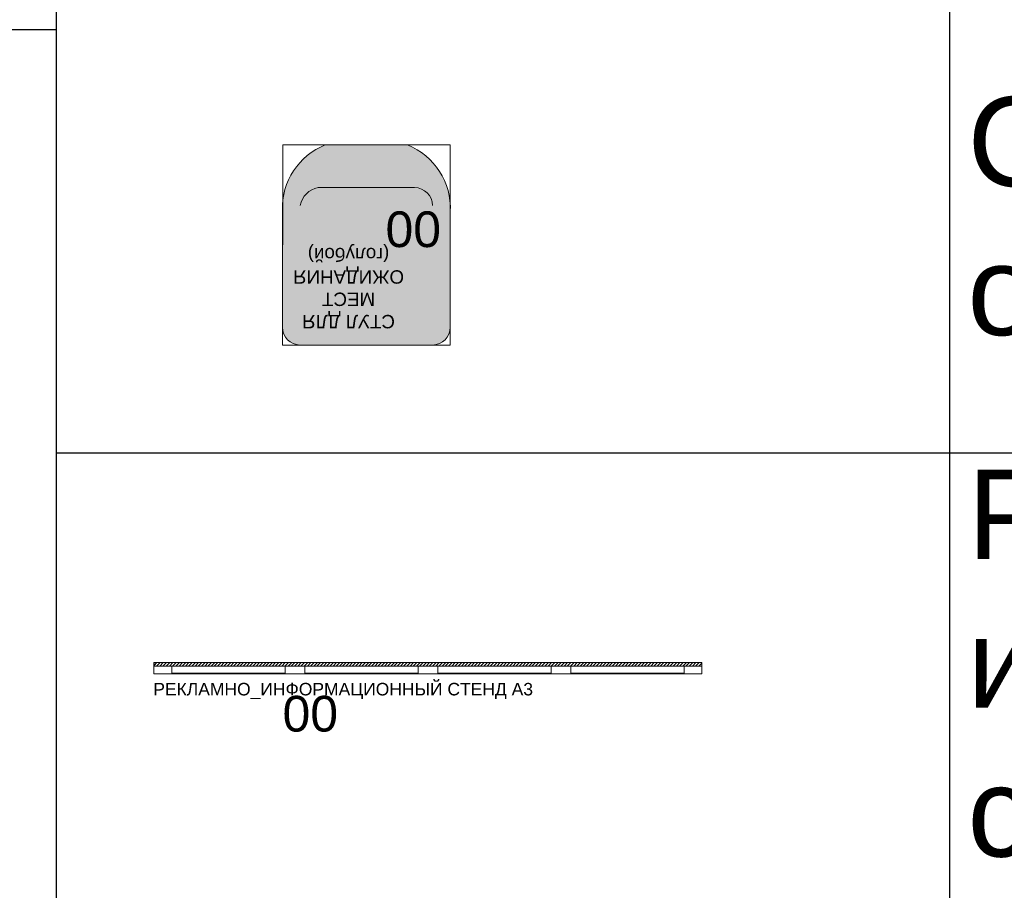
# Model space of a CAD drawing. Header units: millimetres. Extents: x -692150 to 2662533, y -92609 to 65084.
# Tile 24 of 256: x -66107 to -63351, y -50335 to -47898. Entities that reach past the tile are written whole.
import ezdxf
from ezdxf import colors
from ezdxf.entities.mleader import LeaderData, LeaderLine
from ezdxf.math import Vec2, Vec3

# ---------------------------------------------------------------- set-up
doc = ezdxf.new("R2010")
doc.units = ezdxf.units.MM
doc.layers.add('09_АР_Мебель', color=7, linetype='Continuous', lineweight=9, true_color=0x000000)
doc.layers.add('1. ПОДЛОЖКА', color=7, linetype='Continuous', lineweight=0, true_color=0x9b9292)
doc.layers.add('11_АР_Номер мебели', color=1, linetype='Continuous', lineweight=13, plot=False)
doc.layers.add('17_АР_Текст', color=235, linetype='Continuous', lineweight=0)
doc.layers.add('28_РАЗВЕРТКИ', color=7, linetype='Continuous', lineweight=0)
doc.styles.add('_ТЕКСТОВЫЙ', font='arial.ttf', dxfattribs={"width": 0.8})
doc.styles.add('HVAC_AEP', font='arial.ttf')
doc.styles.get("Standard").update_dxf_attribs({"font": 'arial.ttf'})

# ---------------------------------------------------------------- blocks, each defined once
blk = doc.blocks.new('*T215')
at = {"color": 0, "linetype": 'ByBlock', "lineweight": -2, "transparency": 16777216}
for p, q in [((0, 0), (8500, 0)), ((0, 0), (0, -27939.33333333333)), ((8500, 0), (8500, -27939.33333333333)), ((0, -469.6666666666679), (8500, -469.6666666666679)), ((4500, -469.6666666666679), (4500, -27939.33333333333)), ((0, -4969.666666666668), (8500, -4969.666666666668)), ((0, -9469.666666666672), (8500, -9469.666666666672)), ((0, -13269.66666666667), (8500, -13269.66666666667)), ((0, -16669.66666666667), (8500, -16669.66666666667)), ((0, -20469.66666666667), (8500, -20469.66666666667)), ((0, -24269.66666666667), (8500, -24269.66666666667)), ((0, -26370.40563892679), (8500, -26370.40563892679)), ((0, -27939.33333333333), (8500, -27939.33333333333))]:
    blk.add_line(p, q, dxfattribs=at)
at = {"color": 0, "lineweight": 15, "transparency": 16777216, "style": 'HVAC_AEP'}
for s, insert, char_height, width, attachment_point in [('{\\H0.83333x;\\C256;Готовые блоки (Барьеры, АРМ, Почтальоны)}', (4250, -234.8333333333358), 300, 8497, 5), ('{\\fCalibri|b0|i0|c204|p34;\\C256;Группа блоков 1200\\P\\PПо невозможности разместить стандартный барьер для приёма посылок, применить откидную столешницу для МГН}', (4550, -2719.666666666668), 250, 3900, 4), ('{\\fCalibri|b0|i0|c204|p34;\\C256;Группа блоков 1400\\P\\PПо невозможности разместить стандартный барьер для приёма посылок, применить откидную столешницу для МГН}', (4550, -7219.666666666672), 250, 3900, 4), ('{\\fCalibri|b0|i0|c204|p34;\\C256;Группа блоков \\P\\PПочта банк 1400}', (4550, -11369.66666666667), 250, 3900, 4), ('{\\fCalibri|b0|i0|c204|p34;\\C256;Группа блоков \\P\\PПочта банк 1200}', (4550, -14969.66666666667), 250, 3900, 4), ('{\\C256;ГРУППА МЕБЕЛИ ЦСУ (ЦЕНТР СОЦИАЛЬНЫХ УСЛУГ)\\P\\PЕсли не помещается в кабинете можно установить в клиентском зале }', (4550, -18569.66666666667), 250, 3900, 4), ('{\\C256;ГРУППА МЕБЕЛИ ЦСУ (ЦЕНТР СОЦИАЛЬНЫХ УСЛУГ)\\P\\P\\fCalibri|b0|i0|c204|p34;Если нет места на стол 1400 ставим выноску на стол МГН 1200}', (4550, -22369.66666666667), 250, 3900, 4)]:
    blk.add_mtext(s, dxfattribs=dict(at, insert=insert, char_height=char_height, width=width, attachment_point=attachment_point))
blk = doc.blocks.new('_Dot')
at = {"color": 0, "linetype": 'ByBlock', "lineweight": -2}
blk.add_line((-0.5, 0), (-1, 0), dxfattribs=at)
at = {"color": 0, "linetype": 'ByBlock', "const_width": 0.5}
blk.add_lwpolyline([(-0.25, 0, 1), (0.25, 0, 1)], format="xyb", close=True, dxfattribs=at)
blk = doc.blocks.new('*T217')
at = {"color": 0, "linetype": 'ByBlock', "lineweight": -2, "transparency": 16777216}
for p, q in [((0, 0), (6500, 0)), ((0, 0), (0, -14269.66666666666)), ((6500, 0), (6500, -14269.66666666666)), ((0, -469.6666666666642), (6500, -469.6666666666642)), ((2500, -469.6666666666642), (2500, -14269.66666666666)), ((0, -1735.196452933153), (6500, -1735.196452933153)), ((0, -2985.196452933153), (6500, -2985.196452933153)), ((0, -4235.196452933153), (6500, -4235.196452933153)), ((0, -5485.196452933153), (6500, -5485.196452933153)), ((0, -6735.196452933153), (6500, -6735.196452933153)), ((0, -7985.196452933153), (6500, -7985.196452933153)), ((0, -9235.196452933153), (6500, -9235.196452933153)), ((0, -10335.19645293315), (6500, -10335.19645293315)), ((0, -11435.19645293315), (6500, -11435.19645293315)), ((0, -12535.19645293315), (6500, -12535.19645293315)), ((0, -14269.66666666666), (6500, -14269.66666666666))]:
    blk.add_line(p, q, dxfattribs=at)
at = {"color": 0, "lineweight": 15, "transparency": 16777216, "style": 'HVAC_AEP'}
for s, insert, char_height, width, attachment_point in [('Клиентский зал', (3250, -234.8333333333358), 300, 6497, 5), ('Стол для заполнения^Jдокументов/МГН', (2550, -1102.431559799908), 250, 3900, 4), ('Стеллаж пристенный^J2250 х 665 х 500', (2550, -2360.196452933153), 250, 3900, 4), ('Стеллаж пристенный^J2250 х 1000 х 500', (2550, -3610.196452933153), 250, 3900, 4), ('Стеллаж островной^J1550 х 1000 х 1000', (2550, -4860.196452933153), 250, 3900, 4), ('Стеллаж пристенный^Jугловой^J2250 х 1000 х 500', (2550, -6110.196452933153), 250, 3900, 4), ('Стул для мест^Jожидания (голубой)', (2550, -7360.196452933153), 250, 3900, 4), ('Рекламно^Jинформационный^Jстенд А3', (2550, -8610.196452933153), 250, 3900, 4), ('Информационный^Jстенд А4', (2550, -9785.196452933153), 250, 3900, 4), ('Стойка поворотная^Jдля ГЖП', (2550, -10885.19645293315), 250, 3900, 4), ('Стойка поворотная^Jдля открыток', (2550, -11985.19645293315), 250, 3900, 4), ('Банкомат', (2550, -13402.4315597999), 250, 3900, 4)]:
    blk.add_mtext(s, dxfattribs=dict(at, insert=insert, char_height=char_height, width=width, attachment_point=attachment_point))
blk = doc.blocks.new('Рекламно-информационный стенд А3')
at = {"layer": '09_АР_Мебель'}
h = blk.add_hatch(dxfattribs=at)
h.set_pattern_fill('ANSI31', color=256, scale=2)
h.set_pattern_definition([(45, (-19881.27647358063, -29620.09309433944), (-4.490128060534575, 4.490128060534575), [])])
h.paths.add_polyline_path([(1533, 0), (1533, -10), (0, -10), (0, 0)])
for points in [[(1533, -10), (0, -10), (0, 0), (1533, 0)], [(50.00000000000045, -10), (367.0000000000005, -10), (367.0000000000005, -30), (50.00000000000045, -30)], [(422.0000000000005, -10), (739.0000000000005, -10), (739.0000000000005, -30), (422.0000000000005, -30)], [(794.0000000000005, -10), (1111, -10), (1111, -30), (794.0000000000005, -30)], [(1166, -10), (1483, -10), (1483, -30), (1166, -30)]]:
    blk.add_lwpolyline(points, close=True, dxfattribs=at)
at = {"layer": '1. ПОДЛОЖКА'}
blk.add_lwpolyline([(1533, 0), (-0.3902138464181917, 0), (-0.3902138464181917, -31.54846905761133), (1533, -31.54846905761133)], close=True, dxfattribs=at)
at = {"flags": 1}
for tag, p in [('КОД_ОБОРУДОВАНИЯ', (7.725409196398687, 111.3692927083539)), ('ДОП_ИНФОРМАЦИЯ', (7.725409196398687, 59.21471415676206)), ('ДОГОВОР', (12.8438167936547, 9.233953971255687))]:
    blk.add_attdef(tag, p, '', height=25, dxfattribs=at)
at = {"layer": '09_АР_Мебель', "lineweight": 0, "insert": (529.0395753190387, -56.8995155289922), "char_height": 35, "attachment_point": 2}
blk.add_mtext_dynamic_manual_height_columns('{\\C7;РЕКЛАМНО_ИНФОРМАЦИОННЫЙ СТЕНД А3}', width=1139.681254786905, gutter_width=12.5, heights=[0], dxfattribs=at)
at = {"layer": '11_АР_Номер мебели', "flags": 4}
blk.add_attdef('Номер', (359.3937848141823, -193.1819042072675), '', height=100, dxfattribs=at)
blk = doc.blocks.new('Стул для клиентов голубой')
at = {"layer": '09_АР_Мебель', "transparency": 33554508}
h = blk.add_hatch(color=162, dxfattribs=at)
h.dxf.hatch_style = 1
edge = h.paths.add_edge_path()
edge.add_arc((-184.8229429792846, 509.8229429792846), 50.17736940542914, 90.20217562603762, 179.7978243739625, ccw=False)
edge.add_line((-185, 560), (185, 560))
edge.add_arc((185, 510), 50, 0, 90, ccw=False)
edge.add_line((235, 510), (235, 182.9367912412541))
edge.add_arc((44.79730543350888, 176.8368820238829), 190.3004832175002, -68.31833268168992, 1.8368788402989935, ccw=False)
edge.add_line((115.1037138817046, 0), (-115.1037138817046, 0))
edge.add_arc((-44.15573395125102, 177.4081137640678), 191.0687171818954, 177.2225499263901, 248.20284079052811, ccw=False)
edge.add_line((-235, 186.6666666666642), (-235, 509.9999999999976))
at = {"layer": '09_АР_Мебель'}
for points in [[(-235, 510, -0.4121480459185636), (-185, 560), (185, 560, -0.4142135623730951), (235, 510), (235, 182.9367912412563, -0.316043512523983), (115.1037138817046, 0), (-115.1037138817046, 0, -0.3200077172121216), (-235, 186.6666666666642), (-235, 510)], [(185, 169.4350291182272, -0.3159935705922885), (135, 119.4350291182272), (-135, 119.4350291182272, -0.4142135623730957), (-185, 169.4350291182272, -0.9999999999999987)]]:
    blk.add_lwpolyline(points, format="xyb", dxfattribs=at)
at = {"layer": '1. ПОДЛОЖКА'}
blk.add_lwpolyline([(-234.5071366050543, 560), (234.5071366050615, 560), (234.0142732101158, 0), (-235, 0)], close=True, dxfattribs=at)
at = {"flags": 1}
for tag, p in [('КОД_ОБОРУДОВАНИЯ', (-151.0489313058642, 707.3317879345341)), ('ДОП_ИНФОРМАЦИЯ', (-117.4157130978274, 655.1772093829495)), ('ДОГОВОР', (63.66156064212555, 602.079197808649))]:
    blk.add_attdef(tag, p, '', height=25, dxfattribs=at)
at = {"layer": '09_АР_Мебель', "insert": (49.8404815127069, 395.1068439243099), "char_height": 37.5, "attachment_point": 5}
blk.add_mtext_dynamic_manual_height_columns('{\\C7;СТУЛ ДЛЯ\\PМЕСТ ОЖИДАНИЯ\\P(голубой)}', width=348.4047053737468, gutter_width=12.5, heights=[353.238243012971], dxfattribs=at)
at = {"layer": '11_АР_Номер мебели', "flags": 4}
blk.add_attdef('Номер', (-209.0045104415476, 185.8494982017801), '', height=100, dxfattribs=at)

msp = doc.modelspace()

# ---------------------------------------------------------------- block references
for name, p in [('*T215', (-74504.52991571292, -27455.10537215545)), ('*T217', (-66004.52991571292, -41124.77203882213))]:
    msp.add_blockref(name, p)
ref = msp.add_blockref('Стул для клиентов голубой', (-65136.70440747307, -48248.36610538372), dxfattribs=dict(rotation=180))
ref.add_attrib('Номер', '00', (-64927.69989703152, -48434.2156035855), dxfattribs={"layer": '11_АР_Номер мебели', "height": 100, "rotation": 180})
ref = msp.add_blockref('Рекламно-информационный стенд А3', (-65730.65139675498, -49697.31678731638))
ref.add_attrib('Номер', '00', (-65371.2576119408, -49890.49869152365), dxfattribs={"layer": '11_АР_Номер мебели', "height": 100})

# ---------------------------------------------------------------- leaders
at = {"layer": '17_АР_Текст', "lineweight": 18}
ml = msp.add_multileader_mtext('Standard', dxfattribs=at)
ml.set_content('ЦСУ оборудование:\\PМонитор 23,8"\\PСистемный блок (с комплектующими)\\PИсточник бесперебойного питания\\PМышь, клавиатура\\PWeb-камера\\PМФУ лазерный', color=256, style='_ТЕКСТОВЫЙ')
ml.set_leader_properties(lineweight=0)
ml.set_arrow_properties(name='DOT')
ml.build(insert=Vec2(0, 0))
ml.multileader.update_dxf_attribs({"text_left_attachment_type": 6, "text_right_attachment_type": 6, "dogleg_length": 0.3600000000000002, "arrow_head_size": 50, "scale": 100})
ctx = ml.context
ctx.base_point, ctx.scale, ctx.char_height, ctx.arrow_head_size, ctx.landing_gap_size, ctx.plane_origin = Vec3(-74068.29152371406, -49557.0427603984), 100, 200, 50, 100, Vec3(-68828.30775664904, -44334.07486417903)
ctx.left_attachment, ctx.right_attachment, ctx.attachment_type = 6, 6, 2
notes = []
notes.append((ctx, [(1, (1, 1, 0), (-74104.29152371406, -49557.0427603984), (1, 0), 36.00000000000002, [(0, [(-74104.29152371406, -48496.40411232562)], 0, [])])]))
ctx.mtext.insert, ctx.mtext.width, ctx.mtext.defined_height, ctx.mtext.flow_direction = Vec3(-73968.29152371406, -49301.51752165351), 5220.323782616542, 815.5168005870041, 5
at = {"layer": '28_РАЗВЕРТКИ', "lineweight": 18}
ml = msp.add_multileader_mtext('Standard', dxfattribs=at)
ml.set_content('7', color=256, style='_ТЕКСТОВЫЙ')
ml.set_leader_properties(lineweight=0)
ml.set_arrow_properties(name='DOT')
ml.build(insert=Vec2(0, 0))
ml.multileader.update_dxf_attribs({"text_left_attachment_type": 6, "text_right_attachment_type": 6, "dogleg_length": 0.3600000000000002, "arrow_head_size": 100, "scale": 100})
ctx = ml.context
ctx.base_point, ctx.scale, ctx.char_height, ctx.arrow_head_size, ctx.landing_gap_size, ctx.plane_origin = Vec3(118482.1879157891, -49392.41405421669), 100, 200, 100, 100, Vec3(112816.3169778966, -50555.07899301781)
ctx.left_attachment, ctx.right_attachment, ctx.text_align_type, ctx.attachment_type = 6, 6, 2, 2
notes.append((ctx, [(1, (1, 1, 0), (118821.7622677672, -49392.41405421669), (-1, 0), 36.00000000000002, [(0, [(118821.7622677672, -50188.2860210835)], 0, [])])]))
ctx.mtext.insert, ctx.mtext.width, ctx.mtext.defined_height, ctx.mtext.alignment, ctx.mtext.flow_direction = Vec3(118685.7622677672, -49152.41405421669), 4162.111301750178, 812.3673970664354, 3, 5
for ctx, leaders in notes:
    for number, flags, end, landing, length, lines in leaders:
        leader = LeaderData()
        leader.index, (leader.has_last_leader_line, leader.has_dogleg_vector, leader.attachment_direction) = number, flags
        leader.last_leader_point, leader.dogleg_vector, leader.dogleg_length = Vec3(end), Vec3(landing), length
        for number, points, colour, breaks in lines:
            line = LeaderLine()
            line.index, line.vertices, line.color, line.breaks = number, Vec3.list(points), colors.encode_raw_color(colour), breaks
            leader.lines.append(line)
        ctx.leaders.append(leader)

doc.saveas('drawing.dxf')
